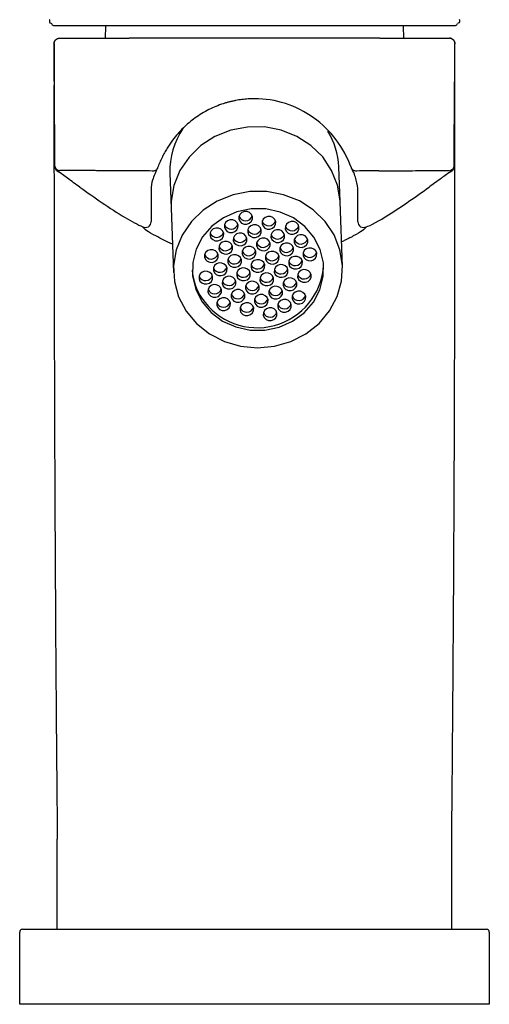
# Model space of a CAD drawing. Header units: millimetres. Extents: x 4179.492 to 4179.542, y 1763.813 to 1763.985.
import ezdxf

# ---------------------------------------------------------------- set-up
doc = ezdxf.new("R2010")
doc.units = ezdxf.units.MM
doc.layers.add('SANINDUSA', color=3, linetype='Continuous')

msp = doc.modelspace()

# ---------------------------------------------------------------- linework, layer by layer
at = {"layer": 'SANINDUSA'}
for p, q in [((4179.495850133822, 1763.917816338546), (4179.496261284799, 1763.917816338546)), ((4179.496261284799, 1763.917816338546), (4179.4962624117, 1763.917816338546)), ((4179.538239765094, 1763.917816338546), (4179.538240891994, 1763.917816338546)), ((4179.538240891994, 1763.917816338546), (4179.538652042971, 1763.917816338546)), ((4179.517251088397, 1763.916455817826), (4179.503906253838, 1763.916455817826)), ((4179.530595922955, 1763.916455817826), (4179.517251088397, 1763.916455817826)), ((4179.495906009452, 1763.91585582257), (4179.495906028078, 1763.915850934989)), ((4179.538596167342, 1763.91585582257), (4179.538596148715, 1763.915850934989)), ((4179.538599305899, 1763.915854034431), (4179.538601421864, 1763.915856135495)), ((4179.496004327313, 1763.902762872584), (4179.496003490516, 1763.902884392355)), ((4179.526363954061, 1763.899003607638), (4179.526226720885, 1763.902721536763)), ((4179.53849784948, 1763.902762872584), (4179.538498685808, 1763.902884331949)), ((4179.508238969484, 1763.902057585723), (4179.508376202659, 1763.898339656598)), ((4179.526617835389, 1763.892125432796), (4179.526363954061, 1763.899003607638)), ((4179.508376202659, 1763.898339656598), (4179.508630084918, 1763.891461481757)), ((4179.49625108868, 1763.821455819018), (4179.49625108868, 1763.831055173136)), ((4179.538251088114, 1763.821455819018), (4179.538251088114, 1763.831055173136)), ((4179.492251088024, 1763.813455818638), (4179.492251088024, 1763.821155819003)), ((4179.492551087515, 1763.821455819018), (4179.500251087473, 1763.821455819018)), ((4179.500251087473, 1763.821455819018), (4179.534251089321, 1763.821455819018)), ((4179.534251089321, 1763.821455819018), (4179.541951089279, 1763.821455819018)), ((4179.542251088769, 1763.821155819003), (4179.542251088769, 1763.813455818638)), ((4179.500251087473, 1763.813455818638), (4179.492251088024, 1763.813455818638)), ((4179.534251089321, 1763.813455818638), (4179.500251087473, 1763.813455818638)), ((4179.542251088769, 1763.813455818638), (4179.534251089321, 1763.813455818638))]:
    msp.add_line(p, q, dxfattribs=at)
at = {"layer": 'SANINDUSA', "flags": 128}
for points in [[(4179.501389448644, 1763.917827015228), (4179.501384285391, 1763.917730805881), (4179.50135108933, 1763.916455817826)], [(4179.533151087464, 1763.916455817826), (4179.533117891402, 1763.917730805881), (4179.533112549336, 1763.917830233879)], [(4179.495906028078, 1763.915850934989), (4179.495903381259, 1763.915853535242), (4179.49590075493, 1763.915856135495)], [(4179.538596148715, 1763.915850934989), (4179.538598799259, 1763.915853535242), (4179.538599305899, 1763.915854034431)], [(4179.526363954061, 1763.899003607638), (4179.526359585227, 1763.899104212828), (4179.526091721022, 1763.90077492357), (4179.525466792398, 1763.902359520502), (4179.524510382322, 1763.903793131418), (4179.523261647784, 1763.905017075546), (4179.52177171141, 1763.905981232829), (4179.520101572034, 1763.906646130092), (4179.518319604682, 1763.906984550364), (4179.516498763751, 1763.906982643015), (4179.51471359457, 1763.906640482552), (4179.513037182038, 1763.905972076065), (4179.511538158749, 1763.905004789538), (4179.51027789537, 1763.903778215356), (4179.509307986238, 1763.902342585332), (4179.508668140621, 1763.900756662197), (4179.508384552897, 1763.89908537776), (4179.508376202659, 1763.898339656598)], [(4179.496003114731, 1763.902938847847), (4179.496003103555, 1763.902940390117), (4179.496003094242, 1763.902941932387)], [(4179.538499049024, 1763.902938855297), (4179.538499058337, 1763.902940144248), (4179.538499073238, 1763.902941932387)], [(4179.509966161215, 1763.887366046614), (4179.511074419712, 1763.886030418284), (4179.512450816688, 1763.884930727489), (4179.51403900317, 1763.884111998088), (4179.515773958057, 1763.883607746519), (4179.517584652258, 1763.883438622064), (4179.519396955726, 1763.88361154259), (4179.521136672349, 1763.884119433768), (4179.522732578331, 1763.884941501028), (4179.524119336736, 1763.886044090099), (4179.525240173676, 1763.887382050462), (4179.526049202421, 1763.888900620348), (4179.526513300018, 1763.890537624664), (4179.526613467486, 1763.892226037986), (4179.526345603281, 1763.893896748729), (4179.525720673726, 1763.895481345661), (4179.52476426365, 1763.896914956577), (4179.523515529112, 1763.898138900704), (4179.522025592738, 1763.899103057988), (4179.520355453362, 1763.899767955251), (4179.518573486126, 1763.900106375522), (4179.516752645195, 1763.900104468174), (4179.514967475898, 1763.89976230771), (4179.513291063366, 1763.899093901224), (4179.511792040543, 1763.898126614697), (4179.510531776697, 1763.896900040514), (4179.509561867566, 1763.895464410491), (4179.508922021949, 1763.893878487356), (4179.508638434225, 1763.892207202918), (4179.508722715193, 1763.890518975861), (4179.509171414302, 1763.88888293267), (4179.509966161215, 1763.887366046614)], [(4179.511667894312, 1763.888349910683), (4179.512635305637, 1763.887209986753), (4179.513852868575, 1763.886299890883), (4179.515259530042, 1763.885665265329), (4179.516784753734, 1763.885337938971), (4179.518352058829, 1763.885334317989), (4179.519882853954, 1763.885654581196), (4179.521300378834, 1763.886282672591), (4179.522533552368, 1763.88718709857), (4179.523520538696, 1763.888322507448), (4179.524211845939, 1763.889631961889), (4179.524572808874, 1763.891049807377), (4179.524585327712, 1763.89250494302), (4179.524248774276, 1763.893924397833), (4179.523580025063, 1763.895236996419), (4179.522612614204, 1763.8963769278), (4179.521395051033, 1763.89728701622), (4179.519988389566, 1763.897921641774), (4179.518463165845, 1763.898248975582), (4179.516895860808, 1763.898252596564), (4179.515365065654, 1763.897932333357), (4179.513947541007, 1763.897304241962), (4179.512714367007, 1763.896399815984), (4179.511727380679, 1763.895264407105), (4179.511036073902, 1763.893954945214), (4179.510675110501, 1763.892537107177), (4179.510662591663, 1763.891081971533), (4179.510999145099, 1763.88966251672), (4179.511667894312, 1763.888349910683)], [(4179.516931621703, 1763.89766378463), (4179.516736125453, 1763.897857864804), (4179.516475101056, 1763.897967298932), (4179.516188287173, 1763.897975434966), (4179.515919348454, 1763.89788103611), (4179.515709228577, 1763.897698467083), (4179.515589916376, 1763.897455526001), (4179.515579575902, 1763.897189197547), (4179.515679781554, 1763.89694002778), (4179.515875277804, 1763.896745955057), (4179.516136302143, 1763.896636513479), (4179.516423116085, 1763.896628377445), (4179.516692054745, 1763.896722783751), (4179.516902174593, 1763.896905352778), (4179.517021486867, 1763.89714829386), (4179.517031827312, 1763.897414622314), (4179.516931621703, 1763.89766378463)], [(4179.519408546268, 1763.897132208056), (4179.519213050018, 1763.89732628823), (4179.518952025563, 1763.897435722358), (4179.518665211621, 1763.897443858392), (4179.518396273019, 1763.897349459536), (4179.518186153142, 1763.897166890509), (4179.518066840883, 1763.896923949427), (4179.518056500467, 1763.896657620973), (4179.518156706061, 1763.896408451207), (4179.518352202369, 1763.896214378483), (4179.518613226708, 1763.896104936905), (4179.51890004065, 1763.896096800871), (4179.519168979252, 1763.896191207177), (4179.519379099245, 1763.896373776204), (4179.519498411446, 1763.896616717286), (4179.519508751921, 1763.89688304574), (4179.519408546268, 1763.897132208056)], [(4179.515400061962, 1763.896778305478), (4179.515204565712, 1763.896972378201), (4179.514943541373, 1763.89708181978), (4179.514656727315, 1763.897089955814), (4179.514387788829, 1763.896995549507), (4179.514177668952, 1763.89681298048), (4179.514058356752, 1763.896570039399), (4179.514048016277, 1763.896303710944), (4179.514148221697, 1763.896054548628), (4179.51434371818, 1763.895860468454), (4179.514604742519, 1763.895751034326), (4179.514891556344, 1763.895742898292), (4179.515160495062, 1763.895837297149), (4179.515370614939, 1763.896019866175), (4179.51548992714, 1763.896262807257), (4179.515500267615, 1763.896529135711), (4179.515400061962, 1763.896778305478)], [(4179.517876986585, 1763.896246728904), (4179.517681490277, 1763.896440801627), (4179.517420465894, 1763.896550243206), (4179.517133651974, 1763.89655837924), (4179.516864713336, 1763.896463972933), (4179.516654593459, 1763.896281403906), (4179.5165352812, 1763.896038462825), (4179.516524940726, 1763.895772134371), (4179.516625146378, 1763.895522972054), (4179.516820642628, 1763.89532889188), (4179.517081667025, 1763.895219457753), (4179.517368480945, 1763.895211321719), (4179.517637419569, 1763.895305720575), (4179.517847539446, 1763.895488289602), (4179.517966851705, 1763.895731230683), (4179.517977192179, 1763.895997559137), (4179.517876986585, 1763.896246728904)], [(4179.5218854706, 1763.896600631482), (4179.52168997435, 1763.896794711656), (4179.521428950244, 1763.896904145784), (4179.521142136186, 1763.896912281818), (4179.5208731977, 1763.896817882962), (4179.520663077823, 1763.896635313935), (4179.520543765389, 1763.896392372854), (4179.520533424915, 1763.8961260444), (4179.520633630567, 1763.895876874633), (4179.520829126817, 1763.895682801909), (4179.521090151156, 1763.895573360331), (4179.521376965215, 1763.895565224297), (4179.5216459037, 1763.895659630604), (4179.521856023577, 1763.895842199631), (4179.521975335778, 1763.896085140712), (4179.521985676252, 1763.896351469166), (4179.5218854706, 1763.896600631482)], [(4179.512616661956, 1763.895169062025), (4179.512812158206, 1763.894974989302), (4179.513073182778, 1763.894865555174), (4179.513359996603, 1763.89485741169), (4179.513628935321, 1763.894951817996), (4179.513839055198, 1763.895134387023), (4179.513958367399, 1763.895377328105), (4179.513968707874, 1763.895643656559), (4179.513868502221, 1763.895892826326), (4179.513673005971, 1763.896086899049), (4179.513411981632, 1763.896196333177), (4179.513125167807, 1763.896204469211), (4179.512856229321, 1763.896110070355), (4179.512646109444, 1763.895927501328), (4179.512526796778, 1763.895684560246), (4179.512516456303, 1763.895418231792), (4179.512616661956, 1763.895169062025)], [(4179.516345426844, 1763.895361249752), (4179.516149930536, 1763.895555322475), (4179.515888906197, 1763.895664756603), (4179.515602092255, 1763.895672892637), (4179.515333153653, 1763.895578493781), (4179.515123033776, 1763.895395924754), (4179.515003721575, 1763.895152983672), (4179.514993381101, 1763.894886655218), (4179.515093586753, 1763.894637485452), (4179.515289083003, 1763.894443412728), (4179.515550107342, 1763.8943339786), (4179.515836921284, 1763.894325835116), (4179.516105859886, 1763.894420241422), (4179.516315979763, 1763.894602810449), (4179.516435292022, 1763.894845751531), (4179.516445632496, 1763.895112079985), (4179.516345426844, 1763.895361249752)], [(4179.520353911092, 1763.89571515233), (4179.520158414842, 1763.895909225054), (4179.519897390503, 1763.896018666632), (4179.519610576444, 1763.896026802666), (4179.519341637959, 1763.895932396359), (4179.519131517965, 1763.895749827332), (4179.519012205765, 1763.895506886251), (4179.51900186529, 1763.895240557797), (4179.519102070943, 1763.89499139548), (4179.519297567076, 1763.894797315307), (4179.519558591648, 1763.894687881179), (4179.519845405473, 1763.894679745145), (4179.520114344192, 1763.894774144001), (4179.520324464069, 1763.894956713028), (4179.52044377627, 1763.895199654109), (4179.520454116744, 1763.895465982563), (4179.520353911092, 1763.89571515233)], [(4179.521578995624, 1763.894459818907), (4179.521774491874, 1763.894265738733), (4179.52203551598, 1763.894156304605), (4179.522322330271, 1763.894148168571), (4179.522591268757, 1763.894242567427), (4179.522801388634, 1763.894425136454), (4179.522920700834, 1763.894668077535), (4179.522931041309, 1763.894934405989), (4179.522830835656, 1763.895183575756), (4179.522635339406, 1763.89537764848), (4179.522374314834, 1763.895487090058), (4179.522087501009, 1763.895495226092), (4179.521818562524, 1763.895400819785), (4179.521608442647, 1763.895218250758), (4179.521489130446, 1763.894975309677), (4179.521478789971, 1763.894708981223), (4179.521578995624, 1763.894459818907)], [(4179.513562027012, 1763.893752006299), (4179.513757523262, 1763.893557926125), (4179.514018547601, 1763.893448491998), (4179.514305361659, 1763.893440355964), (4179.514574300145, 1763.89353476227), (4179.514784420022, 1763.893717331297), (4179.514903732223, 1763.893960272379), (4179.514914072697, 1763.894226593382), (4179.514813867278, 1763.894475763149), (4179.514618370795, 1763.894669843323), (4179.514357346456, 1763.894779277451), (4179.51407053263, 1763.894787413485), (4179.513801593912, 1763.894693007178), (4179.513591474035, 1763.894510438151), (4179.513472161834, 1763.89426749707), (4179.51346182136, 1763.894001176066), (4179.513562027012, 1763.893752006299)], [(4179.517290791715, 1763.893944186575), (4179.517095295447, 1763.894138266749), (4179.516834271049, 1763.894247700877), (4179.516547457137, 1763.894255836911), (4179.516278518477, 1763.894161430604), (4179.5160683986, 1763.893978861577), (4179.515949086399, 1763.893735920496), (4179.515938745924, 1763.893469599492), (4179.51603895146, 1763.893220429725), (4179.516234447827, 1763.893026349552), (4179.516495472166, 1763.892916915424), (4179.516782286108, 1763.89290877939), (4179.517051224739, 1763.893003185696), (4179.517261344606, 1763.893185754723), (4179.517380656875, 1763.893428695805), (4179.51739099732, 1763.893695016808), (4179.517290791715, 1763.893944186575)], [(4179.518822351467, 1763.894829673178), (4179.518626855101, 1763.895023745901), (4179.518365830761, 1763.895133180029), (4179.51807901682, 1763.895141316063), (4179.517810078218, 1763.895046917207), (4179.517599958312, 1763.89486434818), (4179.517480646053, 1763.894621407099), (4179.517470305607, 1763.894355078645), (4179.517570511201, 1763.894105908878), (4179.517766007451, 1763.893911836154), (4179.518027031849, 1763.893802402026), (4179.518313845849, 1763.893794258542), (4179.518582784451, 1763.893888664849), (4179.518792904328, 1763.894071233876), (4179.518912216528, 1763.894314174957), (4179.518922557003, 1763.894580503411), (4179.518822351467, 1763.894829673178)], [(4179.52004743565, 1763.893574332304), (4179.520242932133, 1763.89338025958), (4179.520503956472, 1763.893270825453), (4179.520790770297, 1763.893262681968), (4179.521059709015, 1763.893357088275), (4179.52126982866, 1763.893539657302), (4179.521389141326, 1763.893782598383), (4179.5213994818, 1763.894048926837), (4179.521299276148, 1763.894298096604), (4179.521103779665, 1763.894492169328), (4179.520842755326, 1763.894601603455), (4179.520555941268, 1763.894609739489), (4179.520287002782, 1763.894515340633), (4179.520076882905, 1763.894332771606), (4179.519957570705, 1763.894089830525), (4179.51994723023, 1763.893823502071), (4179.52004743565, 1763.893574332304)], [(4179.512030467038, 1763.892866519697), (4179.512225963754, 1763.892672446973), (4179.51248698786, 1763.892563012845), (4179.512773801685, 1763.892554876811), (4179.513042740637, 1763.892649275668), (4179.513252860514, 1763.892831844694), (4179.513372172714, 1763.893074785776), (4179.513382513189, 1763.89334111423), (4179.513282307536, 1763.893590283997), (4179.513086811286, 1763.89378435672), (4179.512825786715, 1763.893893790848), (4179.512538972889, 1763.893901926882), (4179.512270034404, 1763.893807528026), (4179.512059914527, 1763.893624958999), (4179.511940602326, 1763.893382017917), (4179.511930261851, 1763.893115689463), (4179.512030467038, 1763.892866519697)], [(4179.514507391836, 1763.892334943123), (4179.514702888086, 1763.892140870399), (4179.514963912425, 1763.892031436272), (4179.515250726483, 1763.892023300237), (4179.515519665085, 1763.892117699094), (4179.515729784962, 1763.892300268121), (4179.515849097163, 1763.892543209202), (4179.515859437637, 1763.892809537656), (4179.515759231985, 1763.893058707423), (4179.515563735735, 1763.893252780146), (4179.515302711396, 1763.893362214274), (4179.515015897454, 1763.893370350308), (4179.514746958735, 1763.893275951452), (4179.514536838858, 1763.893093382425), (4179.514417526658, 1763.892850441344), (4179.514407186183, 1763.89258411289), (4179.514507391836, 1763.892334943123)], [(4179.518515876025, 1763.892688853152), (4179.518711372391, 1763.892494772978), (4179.518972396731, 1763.89238533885), (4179.519259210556, 1763.892377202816), (4179.519528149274, 1763.892471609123), (4179.519738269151, 1763.89265417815), (4179.519857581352, 1763.892897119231), (4179.519867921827, 1763.893163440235), (4179.519767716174, 1763.893412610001), (4179.519572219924, 1763.893606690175), (4179.519311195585, 1763.893716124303), (4179.519024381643, 1763.893724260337), (4179.518755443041, 1763.89362985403), (4179.518545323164, 1763.893447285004), (4179.518426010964, 1763.893204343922), (4179.518415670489, 1763.892938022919), (4179.518515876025, 1763.892688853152)], [(4179.520992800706, 1763.892157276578), (4179.521188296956, 1763.891963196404), (4179.521449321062, 1763.891853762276), (4179.521736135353, 1763.891845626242), (4179.522005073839, 1763.891940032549), (4179.522215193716, 1763.892122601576), (4179.522334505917, 1763.892365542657), (4179.522344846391, 1763.892631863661), (4179.522244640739, 1763.892881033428), (4179.522049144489, 1763.893075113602), (4179.521788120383, 1763.893184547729), (4179.521501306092, 1763.893192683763), (4179.521232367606, 1763.893098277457), (4179.521022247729, 1763.89291570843), (4179.520902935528, 1763.892672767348), (4179.520892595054, 1763.892406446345), (4179.520992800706, 1763.892157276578)], [(4179.522524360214, 1763.89304275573), (4179.522719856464, 1763.892848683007), (4179.522980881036, 1763.892739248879), (4179.523267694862, 1763.892731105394), (4179.523536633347, 1763.892825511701), (4179.523746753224, 1763.893008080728), (4179.523866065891, 1763.893251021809), (4179.5238764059, 1763.893517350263), (4179.523776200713, 1763.89376652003), (4179.523580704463, 1763.893960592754), (4179.523319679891, 1763.894070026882), (4179.523032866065, 1763.894078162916), (4179.522763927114, 1763.893983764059), (4179.522553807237, 1763.893801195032), (4179.522434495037, 1763.893558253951), (4179.522424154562, 1763.893291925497), (4179.522524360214, 1763.89304275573)], [(4179.512975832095, 1763.891449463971), (4179.513171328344, 1763.891255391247), (4179.513432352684, 1763.891145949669), (4179.513719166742, 1763.891137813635), (4179.513988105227, 1763.891232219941), (4179.514198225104, 1763.891414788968), (4179.514317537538, 1763.89165773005), (4179.514327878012, 1763.891924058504), (4179.51422767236, 1763.89217322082), (4179.51403217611, 1763.892367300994), (4179.513771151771, 1763.892476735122), (4179.513484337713, 1763.892484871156), (4179.513215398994, 1763.8923904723), (4179.513005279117, 1763.892207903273), (4179.512885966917, 1763.891964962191), (4179.512875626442, 1763.891698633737), (4179.512975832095, 1763.891449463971)], [(4179.516984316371, 1763.891803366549), (4179.517179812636, 1763.891609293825), (4179.517440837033, 1763.891499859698), (4179.51772765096, 1763.891491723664), (4179.517996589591, 1763.89158612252), (4179.518206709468, 1763.891768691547), (4179.518326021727, 1763.892011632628), (4179.518336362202, 1763.892277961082), (4179.518236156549, 1763.892527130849), (4179.518040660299, 1763.892721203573), (4179.517779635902, 1763.8928306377), (4179.517492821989, 1763.892838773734), (4179.517223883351, 1763.892744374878), (4179.517013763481, 1763.892561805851), (4179.516894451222, 1763.89231886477), (4179.516884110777, 1763.892052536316), (4179.516984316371, 1763.891803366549)], [(4179.519461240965, 1763.891271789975), (4179.519656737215, 1763.891077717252), (4179.519917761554, 1763.890968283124), (4179.520204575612, 1763.89096014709), (4179.520473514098, 1763.891054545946), (4179.520683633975, 1763.891237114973), (4179.520802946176, 1763.891480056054), (4179.52081328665, 1763.891746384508), (4179.52071308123, 1763.891995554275), (4179.520517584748, 1763.892189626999), (4179.520256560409, 1763.892299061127), (4179.519969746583, 1763.892307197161), (4179.519700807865, 1763.892212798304), (4179.519490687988, 1763.892030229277), (4179.519371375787, 1763.891787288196), (4179.519361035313, 1763.891520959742), (4179.519461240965, 1763.891271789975)], [(4179.511444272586, 1763.890563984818), (4179.511639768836, 1763.890369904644), (4179.511900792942, 1763.890260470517), (4179.512187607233, 1763.890252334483), (4179.512456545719, 1763.890346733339), (4179.512666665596, 1763.890529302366), (4179.512785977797, 1763.890772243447), (4179.512796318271, 1763.891038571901), (4179.512696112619, 1763.891287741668), (4179.512500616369, 1763.891481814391), (4179.512239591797, 1763.89159125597), (4179.511952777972, 1763.891599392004), (4179.511683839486, 1763.891504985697), (4179.511473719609, 1763.89132241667), (4179.511354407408, 1763.891079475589), (4179.511344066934, 1763.890813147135), (4179.511444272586, 1763.890563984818)], [(4179.515173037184, 1763.890756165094), (4179.514977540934, 1763.890950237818), (4179.514716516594, 1763.891059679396), (4179.514429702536, 1763.89106781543), (4179.514160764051, 1763.890973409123), (4179.513950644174, 1763.890790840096), (4179.51383133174, 1763.890547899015), (4179.513820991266, 1763.890281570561), (4179.513921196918, 1763.890032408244), (4179.514116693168, 1763.88983832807), (4179.51437771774, 1763.889728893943), (4179.514664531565, 1763.889720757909), (4179.514933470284, 1763.889815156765), (4179.515143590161, 1763.889997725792), (4179.515262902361, 1763.890240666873), (4179.515273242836, 1763.890506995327), (4179.515173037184, 1763.890756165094)], [(4179.516704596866, 1763.891641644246), (4179.516509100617, 1763.89183572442), (4179.516248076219, 1763.891945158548), (4179.515961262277, 1763.891953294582), (4179.515692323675, 1763.891858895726), (4179.515482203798, 1763.891676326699), (4179.515362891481, 1763.891433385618), (4179.515352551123, 1763.891167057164), (4179.515452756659, 1763.890917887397), (4179.515648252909, 1763.890723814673), (4179.515909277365, 1763.890614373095), (4179.516196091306, 1763.890606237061), (4179.516465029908, 1763.890700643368), (4179.516675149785, 1763.890883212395), (4179.516794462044, 1763.891126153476), (4179.51680480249, 1763.89139248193), (4179.516704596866, 1763.891641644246)], [(4179.517929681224, 1763.890386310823), (4179.518125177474, 1763.890192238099), (4179.518386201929, 1763.890082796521), (4179.518673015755, 1763.890074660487), (4179.518941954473, 1763.890169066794), (4179.51915207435, 1763.890351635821), (4179.519271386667, 1763.890594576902), (4179.519281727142, 1763.890860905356), (4179.519181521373, 1763.891110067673), (4179.518986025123, 1763.891304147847), (4179.518725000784, 1763.891413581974), (4179.518438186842, 1763.891421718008), (4179.518169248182, 1763.891327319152), (4179.517959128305, 1763.891144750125), (4179.517839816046, 1763.890901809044), (4179.51782947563, 1763.89063548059), (4179.517929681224, 1763.890386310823)], [(4179.521938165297, 1763.890740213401), (4179.522133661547, 1763.890546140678), (4179.522394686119, 1763.89043670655), (4179.522681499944, 1763.890428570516), (4179.522950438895, 1763.890522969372), (4179.523160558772, 1763.890705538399), (4179.523279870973, 1763.890948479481), (4179.523290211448, 1763.891214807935), (4179.523190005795, 1763.891463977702), (4179.522994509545, 1763.891658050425), (4179.522733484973, 1763.891767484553), (4179.522446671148, 1763.891775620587), (4179.522177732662, 1763.891681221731), (4179.521967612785, 1763.891498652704), (4179.521848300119, 1763.891255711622), (4179.521837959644, 1763.890989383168), (4179.521938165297, 1763.890740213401)], [(4179.513641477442, 1763.889870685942), (4179.513445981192, 1763.890064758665), (4179.513184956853, 1763.890174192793), (4179.512898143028, 1763.890182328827), (4179.512629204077, 1763.890087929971), (4179.5124190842, 1763.889905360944), (4179.512299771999, 1763.889662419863), (4179.512289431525, 1763.889396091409), (4179.512389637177, 1763.889146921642), (4179.512585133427, 1763.888952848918), (4179.512846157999, 1763.88884341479), (4179.513132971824, 1763.888835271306), (4179.513401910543, 1763.888929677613), (4179.51361203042, 1763.88911224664), (4179.51373134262, 1763.889355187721), (4179.513741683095, 1763.889621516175), (4179.513641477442, 1763.889870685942)], [(4179.517649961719, 1763.89022458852), (4179.517454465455, 1763.890418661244), (4179.517193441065, 1763.890528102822), (4179.51690662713, 1763.890536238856), (4179.516637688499, 1763.890441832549), (4179.516427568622, 1763.890259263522), (4179.516308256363, 1763.890016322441), (4179.516297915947, 1763.889749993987), (4179.516398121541, 1763.889500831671), (4179.516593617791, 1763.889306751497), (4179.516854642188, 1763.889197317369), (4179.517141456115, 1763.889189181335), (4179.517410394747, 1763.889283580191), (4179.517620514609, 1763.889466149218), (4179.517739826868, 1763.889709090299), (4179.517750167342, 1763.889975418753), (4179.517649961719, 1763.89022458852)], [(4179.520406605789, 1763.889854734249), (4179.520602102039, 1763.889660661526), (4179.520863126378, 1763.889551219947), (4179.521149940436, 1763.889543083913), (4179.521418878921, 1763.88963749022), (4179.521628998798, 1763.889820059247), (4179.521748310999, 1763.890063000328), (4179.521758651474, 1763.890329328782), (4179.521658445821, 1763.890578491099), (4179.521462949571, 1763.890772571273), (4179.521201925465, 1763.8908820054), (4179.520915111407, 1763.890890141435), (4179.520646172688, 1763.890795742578), (4179.520436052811, 1763.890613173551), (4179.520316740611, 1763.89037023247), (4179.520306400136, 1763.890103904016), (4179.520406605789, 1763.889854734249)], [(4179.516118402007, 1763.889339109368), (4179.515922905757, 1763.889533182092), (4179.515661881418, 1763.889642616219), (4179.515375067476, 1763.889650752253), (4179.515106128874, 1763.889556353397), (4179.514896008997, 1763.88937378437), (4179.514776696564, 1763.889130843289), (4179.514766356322, 1763.888864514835), (4179.514866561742, 1763.888615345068), (4179.515062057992, 1763.888421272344), (4179.515323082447, 1763.888311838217), (4179.515609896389, 1763.888303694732), (4179.515878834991, 1763.888398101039), (4179.516088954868, 1763.888580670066), (4179.516208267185, 1763.888823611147), (4179.51621860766, 1763.889089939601), (4179.516118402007, 1763.889339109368)], [(4179.518595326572, 1763.888807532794), (4179.518399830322, 1763.889001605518), (4179.518138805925, 1763.889111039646), (4179.517851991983, 1763.88911917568), (4179.517583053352, 1763.889024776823), (4179.517372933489, 1763.888842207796), (4179.517253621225, 1763.888599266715), (4179.517243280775, 1763.888332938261), (4179.517343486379, 1763.888083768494), (4179.517538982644, 1763.887889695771), (4179.51780000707, 1763.887780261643), (4179.518086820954, 1763.887772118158), (4179.518355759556, 1763.887866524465), (4179.518565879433, 1763.888049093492), (4179.51868519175, 1763.888292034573), (4179.518695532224, 1763.888558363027), (4179.518595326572, 1763.888807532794)], [(4179.518875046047, 1763.888969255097), (4179.519070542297, 1763.888775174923), (4179.519331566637, 1763.888665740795), (4179.519618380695, 1763.888657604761), (4179.51988731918, 1763.888752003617), (4179.520097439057, 1763.888934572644), (4179.520216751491, 1763.889177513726), (4179.520227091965, 1763.88944384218), (4179.520126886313, 1763.889693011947), (4179.519931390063, 1763.88988708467), (4179.519670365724, 1763.889996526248), (4179.519383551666, 1763.890004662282), (4179.519114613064, 1763.889910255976), (4179.518904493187, 1763.889727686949), (4179.51878518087, 1763.889484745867), (4179.518774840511, 1763.889218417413), (4179.518875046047, 1763.888969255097)], [(4179.521351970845, 1763.888437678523), (4179.521547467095, 1763.888243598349), (4179.521808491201, 1763.888134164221), (4179.522095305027, 1763.888126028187), (4179.522364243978, 1763.888220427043), (4179.522574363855, 1763.88840299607), (4179.522693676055, 1763.888645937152), (4179.52270401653, 1763.888912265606), (4179.522603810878, 1763.889161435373), (4179.522408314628, 1763.889355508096), (4179.522147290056, 1763.889464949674), (4179.52186047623, 1763.889473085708), (4179.521591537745, 1763.889378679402), (4179.521381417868, 1763.889196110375), (4179.521262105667, 1763.888953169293), (4179.521251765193, 1763.888686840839), (4179.521351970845, 1763.888437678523)], [(4179.514586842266, 1763.888453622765), (4179.514391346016, 1763.888647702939), (4179.514130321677, 1763.888757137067), (4179.513843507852, 1763.888765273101), (4179.513574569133, 1763.888670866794), (4179.513364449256, 1763.888488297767), (4179.513245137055, 1763.888245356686), (4179.513234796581, 1763.887979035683), (4179.513335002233, 1763.887729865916), (4179.513530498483, 1763.887535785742), (4179.513791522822, 1763.887426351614), (4179.514078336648, 1763.88741821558), (4179.514347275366, 1763.887512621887), (4179.514557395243, 1763.887695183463), (4179.514676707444, 1763.887938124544), (4179.514687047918, 1763.888204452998), (4179.514586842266, 1763.888453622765)], [(4179.517063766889, 1763.887922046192), (4179.51686827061, 1763.888116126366), (4179.516607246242, 1763.888225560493), (4179.5163204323, 1763.888233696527), (4179.516051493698, 1763.888139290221), (4179.515841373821, 1763.887956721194), (4179.515722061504, 1763.887713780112), (4179.515711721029, 1763.887447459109), (4179.515811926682, 1763.887198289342), (4179.516007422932, 1763.887004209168), (4179.516268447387, 1763.88689477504), (4179.516555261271, 1763.886886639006), (4179.516824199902, 1763.886981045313), (4179.517034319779, 1763.887163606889), (4179.517153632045, 1763.887406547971), (4179.51716397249, 1763.887672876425), (4179.517063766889, 1763.887922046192)], [(4179.519820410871, 1763.88755219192), (4179.520015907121, 1763.887358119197), (4179.520276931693, 1763.887248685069), (4179.520563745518, 1763.887240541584), (4179.520832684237, 1763.887334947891), (4179.521042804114, 1763.887517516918), (4179.521162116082, 1763.887760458), (4179.521172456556, 1763.888026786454), (4179.521072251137, 1763.88827595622), (4179.520876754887, 1763.888470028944), (4179.520615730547, 1763.888579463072), (4179.520328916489, 1763.888587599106), (4179.520059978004, 1763.88849320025), (4179.519849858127, 1763.888310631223), (4179.519730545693, 1763.888067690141), (4179.519720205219, 1763.887801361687), (4179.519820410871, 1763.88755219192)], [(4179.519540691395, 1763.887390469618), (4179.519345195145, 1763.887584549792), (4179.519084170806, 1763.887693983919), (4179.518797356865, 1763.887702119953), (4179.518528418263, 1763.887607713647), (4179.518318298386, 1763.88742514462), (4179.518198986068, 1763.887182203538), (4179.518188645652, 1763.886915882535), (4179.518288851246, 1763.886666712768), (4179.518484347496, 1763.886472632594), (4179.518745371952, 1763.886363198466), (4179.519032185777, 1763.886355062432), (4179.519301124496, 1763.886449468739), (4179.519511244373, 1763.886632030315), (4179.519630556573, 1763.886874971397), (4179.519640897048, 1763.887141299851), (4179.519540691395, 1763.887390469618)]]:
    msp.add_lwpolyline(points, dxfattribs=at)
at = {"layer": 'SANINDUSA'}
for centre, radius, start, end in [((4179.495851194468, 1763.918015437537), 0.0001991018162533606, 177.3588962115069, 269.6947752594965), ((4179.538650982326, 1763.918015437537), 0.0001991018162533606, 270.3052247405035, 2.641103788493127), ((4179.516151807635, 1763.902331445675), 0.007917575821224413, 145.4067794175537, 181.9821912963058), ((4179.518364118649, 1763.902419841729), 0.007868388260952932, 2.197411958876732, 31.65073381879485), ((4179.516289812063, 1763.897732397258), 0.0007489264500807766, 201.1894946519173, 343.0381075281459), ((4179.505651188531, 1763.896875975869), 0.0005999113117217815, 239.9812614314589, 359.6469827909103), ((4179.514758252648, 1763.896846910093), 0.0007489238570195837, 201.1889140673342, 343.0386879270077), ((4179.518766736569, 1763.897200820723), 0.0007489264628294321, 201.1894974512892, 343.0381047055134), ((4179.521243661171, 1763.896669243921), 0.0007489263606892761, 201.1894817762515, 343.0381205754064), ((4179.528850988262, 1763.896875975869), 0.0005999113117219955, 180.3530172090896, 300.0187385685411), ((4179.513226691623, 1763.895961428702), 0.0007489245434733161, 201.1893213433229, 343.0388830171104), ((4179.517235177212, 1763.896315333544), 0.000748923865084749, 201.1889158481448, 343.0386861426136), ((4179.519712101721, 1763.895783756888), 0.0007489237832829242, 201.18891154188, 343.0386907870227), ((4179.514172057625, 1763.894544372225), 0.000748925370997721, 201.1892352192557, 343.0383664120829), ((4179.515703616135, 1763.895429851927), 0.0007489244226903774, 201.1893084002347, 343.0388963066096), ((4179.518180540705, 1763.894898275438), 0.0007489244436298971, 201.1893147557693, 343.0388899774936), ((4179.522189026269, 1763.895252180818), 0.0007489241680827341, 201.1889415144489, 343.0386594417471), ((4179.512640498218, 1763.893658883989), 0.000748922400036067, 201.1885779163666, 343.0390237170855), ((4179.516648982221, 1763.894012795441), 0.0007489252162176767, 201.1892225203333, 343.0383796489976), ((4179.519125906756, 1763.893481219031), 0.0007489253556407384, 201.1892318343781, 343.0383698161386), ((4179.520657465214, 1763.894366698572), 0.0007489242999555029, 201.1892950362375, 343.0389100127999), ((4179.523134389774, 1763.893835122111), 0.0007489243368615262, 201.1893032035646, 343.0389018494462), ((4179.517537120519, 1763.892671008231), 0.007085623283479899, 213.8739623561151, 356.4919877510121), ((4179.515117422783, 1763.893127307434), 0.0007489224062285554, 201.188579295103, 343.0390223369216), ((4179.517594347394, 1763.892595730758), 0.0007489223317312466, 201.1885731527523, 343.039028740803), ((4179.521602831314, 1763.89294964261), 0.00074892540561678, 201.1892428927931, 343.0383587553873), ((4179.516741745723, 1763.892144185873), 0.006131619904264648, 183.9551513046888, 213.9292230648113), ((4179.512054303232, 1763.89135634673), 0.0007489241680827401, 201.1889415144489, 343.0386594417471), ((4179.513585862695, 1763.892241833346), 0.0007489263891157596, 201.1894880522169, 343.038114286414), ((4179.516062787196, 1763.891710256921), 0.0007489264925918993, 201.1894971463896, 343.0381048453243), ((4179.520071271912, 1763.892064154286), 0.0007489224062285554, 201.188579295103, 343.0390223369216), ((4179.522548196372, 1763.891532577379), 0.0007489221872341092, 201.1885584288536, 343.0390439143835), ((4179.514531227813, 1763.890824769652), 0.0007489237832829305, 201.18891154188, 343.0386907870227), ((4179.517008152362, 1763.890293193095), 0.0007489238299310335, 201.1889115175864, 343.0386905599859), ((4179.51853971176, 1763.891178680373), 0.0007489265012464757, 201.1894990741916, 343.0381029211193), ((4179.52101663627, 1763.890647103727), 0.0007489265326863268, 201.1894922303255, 343.0381094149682), ((4179.512999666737, 1763.889939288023), 0.0007489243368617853, 201.1893032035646, 343.0389018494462), ((4179.515476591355, 1763.889407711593), 0.0007489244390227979, 201.1893120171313, 343.0388926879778), ((4179.51948507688, 1763.889761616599), 0.0007489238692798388, 201.1889167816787, 343.0386852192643), ((4179.52196200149, 1763.889230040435), 0.0007489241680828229, 201.1889415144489, 343.0386594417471), ((4179.513945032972, 1763.888522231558), 0.000748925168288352, 201.1892179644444, 343.0383843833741), ((4179.517953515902, 1763.888876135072), 0.000748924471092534, 201.1893154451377, 343.0388891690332), ((4179.520430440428, 1763.888344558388), 0.0007489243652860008, 201.1893094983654, 343.0388955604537), ((4179.516421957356, 1763.887990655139), 0.0007489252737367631, 201.1892275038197, 343.0383745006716), ((4179.518898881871, 1763.887459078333), 0.0007489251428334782, 201.1892123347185, 343.0383900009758), ((4179.492551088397, 1763.821155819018), 0.0003000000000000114, 90, 180), ((4179.541951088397, 1763.821155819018), 0.0003000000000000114, 0, 90)]:
    msp.add_arc(centre, radius, start, end, dxfattribs=at)
for points, knots in [([(4179.495441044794, 1763.918422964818), (4179.495438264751, 1763.918406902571), (4179.495375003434, 1763.918041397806), (4179.495516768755, 1763.918032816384), (4179.495652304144, 1763.918024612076)], [0, 0, 0, 0, 0.04394538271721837, 1, 1, 1, 1]), ([(4179.539060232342, 1763.918428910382), (4179.539063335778, 1763.918411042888), (4179.539127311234, 1763.918042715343), (4179.538985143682, 1763.918033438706), (4179.53884987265, 1763.918024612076)], [0, 0, 0, 0, 0.04850979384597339, 0.9999999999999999, 0.9999999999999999, 0.9999999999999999, 0.9999999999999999]), ([(4179.4962624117, 1763.917816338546), (4179.496611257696, 1763.917816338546), (4179.497308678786, 1763.917816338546), (4179.499031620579, 1763.917816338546), (4179.501204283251, 1763.917816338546), (4179.503825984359, 1763.917816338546), (4179.50682429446, 1763.917816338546), (4179.510123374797, 1763.917816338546), (4179.513633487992, 1763.917816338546), (4179.516045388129, 1763.917816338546), (4179.517251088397, 1763.917816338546)], [0, 0, 0, 0, 0.1250001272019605, 0.2499031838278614, 0.3750220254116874, 0.4999516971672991, 0.6250537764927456, 0.7500081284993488, 0.8750299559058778, 1, 1, 1, 1]), ([(4179.517251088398, 1763.917816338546), (4179.518456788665, 1763.917816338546), (4179.520868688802, 1763.917816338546), (4179.524378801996, 1763.917816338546), (4179.527677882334, 1763.917816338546), (4179.530676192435, 1763.917816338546), (4179.533297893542, 1763.917816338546), (4179.535470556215, 1763.917816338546), (4179.537193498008, 1763.917816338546), (4179.537890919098, 1763.917816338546), (4179.538239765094, 1763.917816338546)], [0, 0, 0, 0, 0.124970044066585, 0.2499918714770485, 0.3749462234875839, 0.5000483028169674, 0.6249779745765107, 0.7500968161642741, 0.8749998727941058, 1, 1, 1, 1]), ([(4179.495900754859, 1763.915856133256), (4179.495900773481, 1763.915891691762), (4179.495903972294, 1763.915928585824), (4179.495910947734, 1763.91596594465), (4179.495917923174, 1763.916003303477), (4179.495928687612, 1763.916041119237), (4179.495943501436, 1763.916078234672), (4179.495958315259, 1763.916115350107), (4179.495977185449, 1763.916151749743), (4179.49599988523, 1763.916186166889), (4179.496022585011, 1763.916220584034), (4179.496049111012, 1763.91625300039), (4179.496078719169, 1763.916282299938), (4179.496108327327, 1763.916311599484), (4179.496141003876, 1763.916337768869), (4179.496175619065, 1763.9163600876), (4179.496210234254, 1763.91638240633), (4179.496246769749, 1763.916400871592), (4179.496283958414, 1763.916415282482), (4179.496321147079, 1763.916429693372), (4179.496358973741, 1763.916440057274), (4179.496396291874, 1763.916446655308), (4179.49641495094, 1763.916449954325), (4179.496433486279, 1763.916452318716), (4179.496451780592, 1763.916453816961), (4179.496468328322, 1763.916455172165), (4179.496484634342, 1763.916455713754), (4179.496500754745, 1763.916455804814)], [-7.251999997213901e-06, -7.251999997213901e-06, -7.251999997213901e-06, -7.251999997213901e-06, 0.1257440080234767, 0.1257440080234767, 0.1257440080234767, 0.2514952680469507, 0.2514952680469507, 0.2514952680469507, 0.3772465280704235, 0.3772465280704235, 0.3772465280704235, 0.5029977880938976, 0.5029977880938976, 0.5029977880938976, 0.6287490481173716, 0.6287490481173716, 0.6287490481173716, 0.7545003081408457, 0.7545003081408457, 0.7545003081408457, 0.8802515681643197, 0.8802515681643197, 0.8802515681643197, 0.9431271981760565, 0.9431271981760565, 0.9431271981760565, 1.00000001, 1.00000001, 1.00000001, 1.00000001]), ([(4179.49590600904, 1763.915855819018), (4179.49590600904, 1763.915926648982), (4179.495918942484, 1763.916003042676), (4179.495977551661, 1763.91615086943), (4179.496023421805, 1763.916221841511), (4179.496140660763, 1763.916338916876), (4179.496211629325, 1763.916384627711), (4179.496359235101, 1763.916442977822), (4179.496435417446, 1763.916455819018), (4179.496506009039, 1763.916455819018)], [0, 0, 0, 0, 0.25, 0.25, 0.5, 0.5, 0.75, 0.75, 1, 1, 1, 1]), ([(4179.496506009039, 1763.916455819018), (4179.496506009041, 1763.916455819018), (4179.496553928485, 1763.916455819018), (4179.496694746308, 1763.916455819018), (4179.49675326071, 1763.916455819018), (4179.496893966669, 1763.916455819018), (4179.496976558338, 1763.916455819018), (4179.497254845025, 1763.916455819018), (4179.497481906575, 1763.916455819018), (4179.49801834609, 1763.916455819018), (4179.498330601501, 1763.916455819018), (4179.499012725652, 1763.916455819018), (4179.499384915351, 1763.916455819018), (4179.499990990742, 1763.916455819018), (4179.500201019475, 1763.916455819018), (4179.500627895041, 1763.916455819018), (4179.501063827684, 1763.916455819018), (4179.501517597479, 1763.916455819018), (4179.501980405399, 1763.916455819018), (4179.502217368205, 1763.916455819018), (4179.502934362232, 1763.916455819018), (4179.503417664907, 1763.916455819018), (4179.503906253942, 1763.916455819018)], [0, 0, 0, 0, 0.1249999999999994, 0.1249999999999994, 0.1874999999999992, 0.1874999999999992, 0.2499999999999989, 0.2499999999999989, 0.374999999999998, 0.374999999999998, 0.4999999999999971, 0.4999999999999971, 0.6249999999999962, 0.6249999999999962, 0.6874999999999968, 0.6874999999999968, 0.7499999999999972, 0.8124999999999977, 0.8124999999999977, 0.8749999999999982, 0.8749999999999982, 1, 1, 1, 1]), ([(4179.530595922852, 1763.916455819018), (4179.531084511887, 1763.916455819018), (4179.531567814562, 1763.916455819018), (4179.532284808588, 1763.916455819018), (4179.532521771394, 1763.916455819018), (4179.532984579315, 1763.916455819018), (4179.533438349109, 1763.916455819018), (4179.533874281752, 1763.916455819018), (4179.534301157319, 1763.916455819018), (4179.534511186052, 1763.916455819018), (4179.535117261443, 1763.916455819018), (4179.535489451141, 1763.916455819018), (4179.536171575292, 1763.916455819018), (4179.536483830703, 1763.916455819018), (4179.537020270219, 1763.916455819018), (4179.537247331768, 1763.916455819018), (4179.537525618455, 1763.916455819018), (4179.537608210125, 1763.916455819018), (4179.537748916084, 1763.916455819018), (4179.537807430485, 1763.916455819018), (4179.537948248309, 1763.916455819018), (4179.537996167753, 1763.916455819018), (4179.537996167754, 1763.916455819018)], [0, 0, 0, 0, 0.1250000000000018, 0.1250000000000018, 0.1875000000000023, 0.1875000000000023, 0.2500000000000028, 0.3125000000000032, 0.3125000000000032, 0.3750000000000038, 0.3750000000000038, 0.5000000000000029, 0.5000000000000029, 0.625000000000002, 0.625000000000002, 0.7500000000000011, 0.7500000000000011, 0.8125000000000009, 0.8125000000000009, 0.8750000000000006, 0.8750000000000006, 1, 1, 1, 1]), ([(4179.537996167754, 1763.916455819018), (4179.538066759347, 1763.916455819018), (4179.538142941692, 1763.916442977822), (4179.538290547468, 1763.916384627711), (4179.538361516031, 1763.916338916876), (4179.538478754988, 1763.916221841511), (4179.538524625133, 1763.91615086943), (4179.53858323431, 1763.916003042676), (4179.538596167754, 1763.915926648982), (4179.538596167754, 1763.915855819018)], [0, 0, 0, 0, 0.25, 0.25, 0.5, 0.5, 0.75, 0.75, 1, 1, 1, 1]), ([(4179.538601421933, 1763.915856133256), (4179.538601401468, 1763.9158914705), (4179.5385982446, 1763.915928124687), (4179.538591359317, 1763.915965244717), (4179.538584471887, 1763.916002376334), (4179.53857384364, 1763.916039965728), (4179.538559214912, 1763.916076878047), (4179.538544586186, 1763.916113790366), (4179.5385259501, 1763.916150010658), (4179.538503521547, 1763.916184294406), (4179.538481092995, 1763.916218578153), (4179.538454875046, 1763.916250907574), (4179.538425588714, 1763.916280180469), (4179.538396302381, 1763.916309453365), (4179.538363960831, 1763.916335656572), (4179.538329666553, 1763.916358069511), (4179.538295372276, 1763.916380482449), (4179.538259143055, 1763.916399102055), (4179.538222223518, 1763.916413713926), (4179.538185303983, 1763.916428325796), (4179.538147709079, 1763.916438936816), (4179.538110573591, 1763.916445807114), (4179.538073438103, 1763.916452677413), (4179.538036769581, 1763.916455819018), (4179.538001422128, 1763.916455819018)], [0, 0, 0, 0, 0.124965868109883, 0.124965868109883, 0.124965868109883, 0.2499707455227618, 0.2499707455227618, 0.2499707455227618, 0.3749756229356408, 0.3749756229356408, 0.3749756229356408, 0.4999805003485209, 0.4999805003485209, 0.4999805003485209, 0.6249853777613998, 0.6249853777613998, 0.6249853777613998, 0.749990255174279, 0.749990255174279, 0.749990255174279, 0.8749951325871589, 0.8749951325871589, 0.8749951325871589, 1.000000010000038, 1.000000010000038, 1.000000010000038, 1.000000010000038]), ([(4179.495902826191, 1763.915870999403), (4179.495903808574, 1763.915193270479), (4179.49590564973, 1763.913923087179), (4179.495902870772, 1763.911895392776), (4179.495898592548, 1763.90992875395), (4179.495899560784, 1763.906980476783), (4179.495900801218, 1763.902837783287), (4179.495906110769, 1763.8971465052), (4179.495915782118, 1763.890675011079), (4179.495931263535, 1763.883720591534), (4179.495952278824, 1763.876805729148), (4179.495977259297, 1763.870319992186), (4179.496004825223, 1763.864364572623), (4179.496034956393, 1763.858773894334), (4179.496069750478, 1763.853090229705), (4179.496113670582, 1763.846765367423), (4179.496175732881, 1763.839311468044), (4179.496224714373, 1763.83394485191), (4179.49625108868, 1763.831055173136)], [0, 0, 0, 0, 0.03085826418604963, 0.05783381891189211, 0.08165752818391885, 0.10347761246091, 0.1604386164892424, 0.2266850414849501, 0.3022183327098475, 0.3865567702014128, 0.4696114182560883, 0.5437724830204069, 0.6131152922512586, 0.6776397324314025, 0.7390679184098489, 0.8116155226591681, 0.8985635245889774, 1, 1, 1, 1]), ([(4179.496003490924, 1763.902884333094), (4179.495990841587, 1763.90468527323), (4179.495960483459, 1763.909007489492), (4179.495926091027, 1763.913329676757), (4179.495906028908, 1763.915850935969)], [0, 0, 0, 0, 0.4166705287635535, 1, 1, 1, 1]), ([(4179.538251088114, 1763.831055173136), (4179.538271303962, 1763.833196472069), (4179.538310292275, 1763.837326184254), (4179.538362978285, 1763.843470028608), (4179.538407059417, 1763.849377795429), (4179.538446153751, 1763.855234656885), (4179.538480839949, 1763.861180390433), (4179.538511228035, 1763.867223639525), (4179.538559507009, 1763.87856624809), (4179.538586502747, 1763.88972623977), (4179.538600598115, 1763.900642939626), (4179.53860014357, 1763.905977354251), (4179.538592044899, 1763.911093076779), (4179.5385969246, 1763.914284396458), (4179.538599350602, 1763.915870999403)], [0, 0, 0, 0, 0.07671915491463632, 0.1479606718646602, 0.2155685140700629, 0.2839241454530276, 0.35345629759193, 0.4241650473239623, 0.4959554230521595, 0.7513943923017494, 0.8159527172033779, 0.8786089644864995, 0.9396489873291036, 1, 1, 1, 1]), ([(4179.538498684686, 1763.902884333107), (4179.538511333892, 1763.904685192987), (4179.538541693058, 1763.909007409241), (4179.538576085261, 1763.913329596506), (4179.538596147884, 1763.91585093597)], [0, 0, 0, 0, 0.4166519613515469, 0.9999999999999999, 0.9999999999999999, 0.9999999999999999, 0.9999999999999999]), ([(4179.517251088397, 1763.909994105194), (4179.517139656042, 1763.909993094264), (4179.516916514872, 1763.909991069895), (4179.5165817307, 1763.909974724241), (4179.516246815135, 1763.909948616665), (4179.51591213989, 1763.909911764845), (4179.515578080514, 1763.90986440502), (4179.515245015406, 1763.90980644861), (4179.514913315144, 1763.909737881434), (4179.51458332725, 1763.909658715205), (4179.514255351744, 1763.909568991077), (4179.5135091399, 1763.909339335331), (4179.512360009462, 1763.908865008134), (4179.510926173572, 1763.907992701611), (4179.509624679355, 1763.906898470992), (4179.508765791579, 1763.905919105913), (4179.508226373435, 1763.90516392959), (4179.507935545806, 1763.904713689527), (4179.507657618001, 1763.904234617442), (4179.507395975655, 1763.903726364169), (4179.507150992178, 1763.903189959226), (4179.507009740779, 1763.902816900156), (4179.506938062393, 1763.90262759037)], [0, 0, 0, 0, 0.0247688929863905, 0.04959923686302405, 0.0744881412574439, 0.09943257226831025, 0.1244294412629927, 0.1494756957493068, 0.1745685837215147, 0.1997082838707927, 0.2248971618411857, 0.2501375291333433, 0.3732502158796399, 0.5000137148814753, 0.6217163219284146, 0.7498964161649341, 0.7882761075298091, 0.8279766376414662, 0.8689994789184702, 0.9113447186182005, 0.9550116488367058, 1, 1, 1, 1]), ([(4179.527564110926, 1763.902627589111), (4179.527176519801, 1763.903700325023), (4179.526629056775, 1763.904711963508), (4179.525264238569, 1763.906520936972), (4179.524447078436, 1763.907318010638), (4179.522617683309, 1763.90862473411), (4179.521605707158, 1763.909134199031), (4179.519479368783, 1763.909818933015), (4179.518365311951, 1763.909994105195), (4179.517251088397, 1763.909994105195)], [0, 0, 0, 0, 0.25, 0.25, 0.5, 0.5, 0.75, 0.75, 1, 1, 1, 1]), ([(4179.496101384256, 1763.902560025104), (4179.496088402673, 1763.902581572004), (4179.496062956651, 1763.902623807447), (4179.496035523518, 1763.902690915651), (4179.496016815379, 1763.902757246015), (4179.496005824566, 1763.902821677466), (4179.496004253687, 1763.902863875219), (4179.496003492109, 1763.902884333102)], [0, 0, 0, 0, 0.2195928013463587, 0.4304377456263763, 0.631202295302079, 0.821203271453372, 0.9999999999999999, 0.9999999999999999, 0.9999999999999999, 0.9999999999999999]), ([(4179.496004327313, 1763.902762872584), (4179.496007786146, 1763.902716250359), (4179.496014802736, 1763.902621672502), (4179.496067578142, 1763.902487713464), (4179.496147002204, 1763.902367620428), (4179.496220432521, 1763.902307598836), (4179.496256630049, 1763.90227801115)], [0, 0, 0, 0, 0.2464725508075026, 0.4999942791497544, 0.7535218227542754, 1, 1, 1, 1]), ([(4179.506938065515, 1763.902627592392), (4179.506727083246, 1763.902181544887), (4179.506357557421, 1763.901400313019), (4179.50625869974, 1763.900726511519), (4179.506251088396, 1763.900140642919)], [0, 0, 0, 0, 0.5709540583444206, 1, 1, 1, 1]), ([(4179.506938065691, 1763.902627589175), (4179.506932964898, 1763.902613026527), (4179.506921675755, 1763.902580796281), (4179.506896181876, 1763.902530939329), (4179.506858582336, 1763.902475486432), (4179.506802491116, 1763.902415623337), (4179.506715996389, 1763.902352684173), (4179.506572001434, 1763.902289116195), (4179.506444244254, 1763.902290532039), (4179.50636738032, 1763.902291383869)], [0, 0, 0, 0, 0.06693839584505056, 0.1481489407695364, 0.2437293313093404, 0.3593115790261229, 0.5010264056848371, 0.6997971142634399, 1, 1, 1, 1]), ([(4179.528251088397, 1763.900140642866), (4179.528251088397, 1763.900525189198), (4179.528200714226, 1763.900915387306), (4179.52798283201, 1763.901733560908), (4179.52781629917, 1763.902161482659), (4179.527564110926, 1763.902627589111)], [0, 0, 0, 0, 0.5, 0.5, 1, 1, 1, 1]), ([(4179.528134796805, 1763.902291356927), (4179.528016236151, 1763.902278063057), (4179.527883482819, 1763.90230036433), (4179.52767138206, 1763.902425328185), (4179.527596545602, 1763.90252533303), (4179.527564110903, 1763.902627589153)], [0, 0, 0, 0, 0.5, 0.5, 1, 1, 1, 1]), ([(4179.538245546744, 1763.90227801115), (4179.538281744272, 1763.902307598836), (4179.53835517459, 1763.902367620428), (4179.538434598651, 1763.902487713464), (4179.538487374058, 1763.902621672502), (4179.538494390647, 1763.902716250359), (4179.53849784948, 1763.902762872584)], [0, 0, 0, 0, 0.2464781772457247, 0.5000057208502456, 0.7535274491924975, 1, 1, 1, 1]), ([(4179.496411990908, 1763.902319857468), (4179.496386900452, 1763.902329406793), (4179.496336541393, 1763.902348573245), (4179.496266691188, 1763.902389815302), (4179.496203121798, 1763.902439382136), (4179.496146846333, 1763.902495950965), (4179.496116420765, 1763.902538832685), (4179.496101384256, 1763.902560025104)], [0, 0, 0, 0, 0.2012141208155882, 0.4038569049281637, 0.6058825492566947, 0.8052246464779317, 0.9999999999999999, 0.9999999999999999, 0.9999999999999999, 0.9999999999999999]), ([(4179.498660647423, 1763.900570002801), (4179.498216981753, 1763.900860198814), (4179.497432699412, 1763.901478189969), (4179.496658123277, 1763.90202182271), (4179.496256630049, 1763.90227801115)], [0, 0, 0, 0, 0.5656963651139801, 1, 1, 1, 1]), ([(4179.504006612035, 1763.902308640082), (4179.503905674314, 1763.902309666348), (4179.503704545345, 1763.902311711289), (4179.503404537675, 1763.902314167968), (4179.503107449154, 1763.902316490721), (4179.502813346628, 1763.902318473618), (4179.50252226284, 1763.902320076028), (4179.502234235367, 1763.902321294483), (4179.50194930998, 1763.902322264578), (4179.501667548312, 1763.902323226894), (4179.501389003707, 1763.902324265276), (4179.50097507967, 1763.902325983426), (4179.500437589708, 1763.902328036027), (4179.499800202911, 1763.902329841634), (4179.499203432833, 1763.902331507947), (4179.498470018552, 1763.902333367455), (4179.497837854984, 1763.902336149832), (4179.497326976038, 1763.902337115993), (4179.497006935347, 1763.902336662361), (4179.496752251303, 1763.902334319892), (4179.496586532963, 1763.902331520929), (4179.496486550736, 1763.902327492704), (4179.496429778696, 1763.902324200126), (4179.496417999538, 1763.902321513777), (4179.496412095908, 1763.902320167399)], [0, 0, 0, 0, 0.02547020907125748, 0.05075205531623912, 0.07587477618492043, 0.1008691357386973, 0.1257666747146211, 0.1505993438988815, 0.1753994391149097, 0.2001993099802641, 0.2250306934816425, 0.2499242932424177, 0.312540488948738, 0.3750151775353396, 0.4375024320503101, 0.5000042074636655, 0.6248987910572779, 0.6873791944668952, 0.7499125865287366, 0.8123390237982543, 0.8749728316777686, 0.9165480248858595, 0.9581744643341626, 1, 1, 1, 1]), ([(4179.53049555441, 1763.902309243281), (4179.530556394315, 1763.902309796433), (4179.530619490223, 1763.902310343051), (4179.530743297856, 1763.902311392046), (4179.530928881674, 1763.902312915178), (4179.531114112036, 1763.902314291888), (4179.53148417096, 1763.902316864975), (4179.531731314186, 1763.902318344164), (4179.532464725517, 1763.902322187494), (4179.532936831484, 1763.902323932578), (4179.533848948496, 1763.902327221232), (4179.534291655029, 1763.902328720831), (4179.535119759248, 1763.90233106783), (4179.535500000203, 1763.902331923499), (4179.536021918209, 1763.902333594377), (4179.53618762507, 1763.902334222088), (4179.536502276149, 1763.902335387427), (4179.536651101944, 1763.90233592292), (4179.537062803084, 1763.902337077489), (4179.537294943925, 1763.902337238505), (4179.537581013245, 1763.902335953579), (4179.537666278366, 1763.902335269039), (4179.537813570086, 1763.902333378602), (4179.537875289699, 1763.902332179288), (4179.537975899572, 1763.902329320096), (4179.538014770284, 1763.902327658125), (4179.538055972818, 1763.902324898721), (4179.538066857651, 1763.902323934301), (4179.538078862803, 1763.90232243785), (4179.538082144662, 1763.902321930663), (4179.538087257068, 1763.90232090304), (4179.538089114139, 1763.902320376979), (4179.538090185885, 1763.902319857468)], [0, 0, 0, 0, 0.01562500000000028, 0.01562500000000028, 0.03125000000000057, 0.06250000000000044, 0.06250000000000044, 0.1249999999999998, 0.1249999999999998, 0.2499999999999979, 0.2499999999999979, 0.3749999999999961, 0.3749999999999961, 0.4999999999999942, 0.4999999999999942, 0.5624999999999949, 0.5624999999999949, 0.6249999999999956, 0.6249999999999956, 0.7499999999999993, 0.7499999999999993, 0.8125000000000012, 0.8125000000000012, 0.8750000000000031, 0.8750000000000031, 0.9375000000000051, 0.9375000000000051, 0.9687500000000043, 0.9687500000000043, 0.9843750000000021, 0.9843750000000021, 1, 1, 1, 1]), ([(4179.538245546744, 1763.90227801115), (4179.537844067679, 1763.902021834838), (4179.537069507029, 1763.901478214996), (4179.536172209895, 1763.900826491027), (4179.535841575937, 1763.900570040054)], [0, 0, 0, 0, 0.4342916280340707, 1, 1, 1, 1]), ([(4179.498660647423, 1763.900570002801), (4179.500226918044, 1763.899453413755), (4179.502427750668, 1763.897884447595), (4179.504832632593, 1763.896549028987), (4179.505351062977, 1763.896356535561)], [0, 0, 0, 0, 0.7116718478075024, 1, 1, 1, 1]), ([(4179.529151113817, 1763.896356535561), (4179.529563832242, 1763.896430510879), (4179.532060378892, 1763.897886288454), (4179.534417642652, 1763.899559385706), (4179.535841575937, 1763.900570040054)], [0, 0, 0, 0, 0.3959380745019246, 1, 1, 1, 1]), ([(4179.506251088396, 1763.900140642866), (4179.506251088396, 1763.900039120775), (4179.506251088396, 1763.89983770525), (4179.506251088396, 1763.899548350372), (4179.506251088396, 1763.899271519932), (4179.506251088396, 1763.899007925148), (4179.506251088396, 1763.898617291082), (4179.506251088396, 1763.898137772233), (4179.506251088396, 1763.897693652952), (4179.506251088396, 1763.897386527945), (4179.506251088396, 1763.897179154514), (4179.506251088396, 1763.897004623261), (4179.506251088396, 1763.896915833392), (4179.506251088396, 1763.896872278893)], [0, 0, 0, 0, 0.06889445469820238, 0.1366836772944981, 0.2033749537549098, 0.2689759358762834, 0.3334946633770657, 0.5051425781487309, 0.6661576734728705, 0.7543066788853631, 0.8392901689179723, 0.9211662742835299, 1, 1, 1, 1]), ([(4179.528251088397, 1763.896872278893), (4179.528251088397, 1763.897001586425), (4179.528251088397, 1763.897183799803), (4179.528251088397, 1763.897619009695), (4179.528251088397, 1763.897873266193), (4179.528251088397, 1763.898721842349), (4179.528251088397, 1763.899396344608), (4179.528251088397, 1763.900140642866)], [0, 0, 0, 0, 0.25, 0.25, 0.5, 0.5, 1, 1, 1, 1]), ([(4179.508518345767, 1763.894488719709), (4179.508196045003, 1763.894634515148), (4179.507509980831, 1763.894944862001), (4179.5069311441, 1763.895270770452), (4179.506126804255, 1763.895684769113), (4179.505545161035, 1763.896077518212), (4179.505415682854, 1763.896263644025), (4179.505351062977, 1763.896356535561)], [0, 0, 0, 0, 0.1795090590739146, 0.382111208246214, 0.4536268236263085, 0.7273164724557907, 1, 1, 1, 1]), ([(4179.529151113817, 1763.896356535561), (4179.529086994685, 1763.896263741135), (4179.52895851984, 1763.8960778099), (4179.528371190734, 1763.895683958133), (4179.52787076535, 1763.895424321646), (4179.527767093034, 1763.895370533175)], [0, 0, 0, 0, 0.4413148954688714, 0.8842581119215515, 0.9999999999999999, 0.9999999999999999, 0.9999999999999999, 0.9999999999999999]), ([(4179.527453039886, 1763.895203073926), (4179.527510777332, 1763.895228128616), (4179.527594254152, 1763.895264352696), (4179.527671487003, 1763.895312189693), (4179.527767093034, 1763.895370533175)], [0, 0, 0, 0, 0.6916584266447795, 1, 1, 1, 1]), ([(4179.527452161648, 1763.89520492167), (4179.527282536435, 1763.895111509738), (4179.527013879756, 1763.89496356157), (4179.526654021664, 1763.894799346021), (4179.52652137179, 1763.894738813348)], [0, 0, 0, 0, 0.6313828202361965, 1, 1, 1, 1])]:
    msp.add_open_spline(points, degree=3, knots=knots, dxfattribs=at)
for points in [[(4179.538498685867, 1763.902884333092), (4179.538497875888, 1763.902768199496), (4179.538459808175, 1763.902640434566), (4179.53838474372, 1763.902536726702)], [(4179.506367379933, 1763.902291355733), (4179.505580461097, 1763.902295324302), (4179.504793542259, 1763.902301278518), (4179.504006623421, 1763.902309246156)], [(4179.530495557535, 1763.902309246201), (4179.52970863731, 1763.902301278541), (4179.528921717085, 1763.902295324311), (4179.52813479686, 1763.902291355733)], [(4179.53838474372, 1763.902536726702), (4179.538309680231, 1763.902433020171), (4179.538200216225, 1763.902356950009), (4179.538090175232, 1763.90231988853)]]:
    msp.add_open_spline(points, degree=3, dxfattribs=at)

doc.saveas('drawing.dxf')
